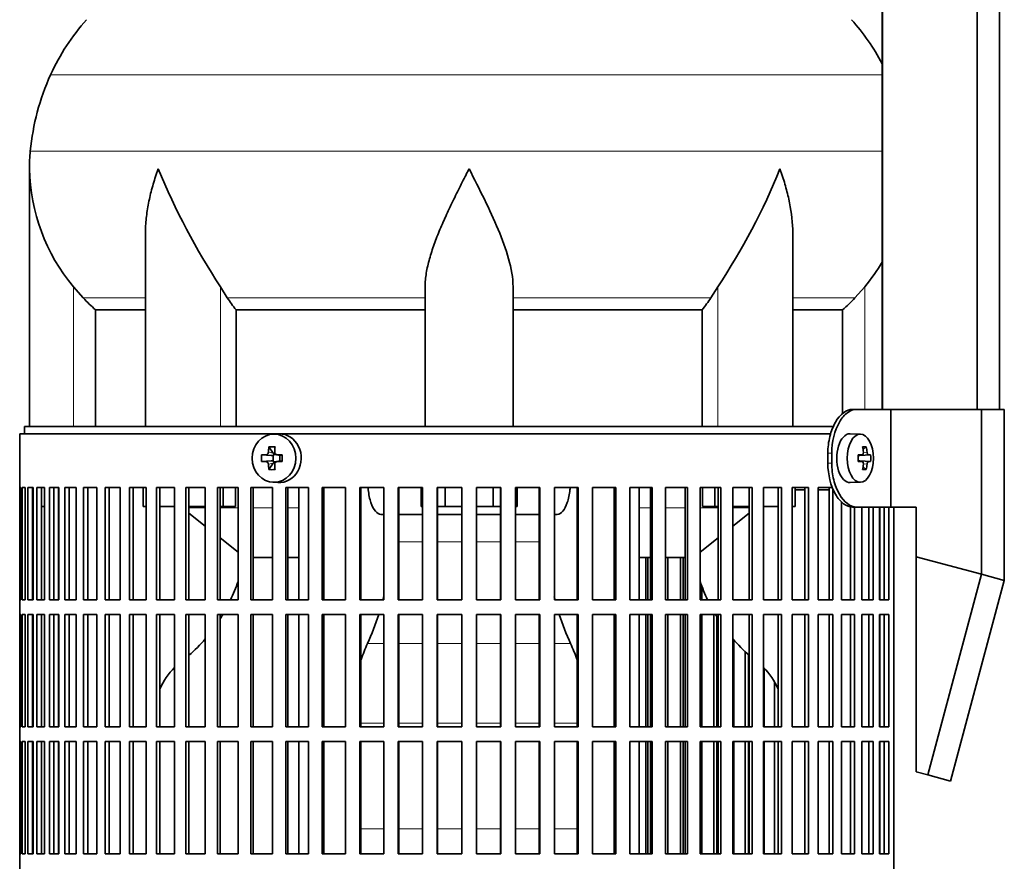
# Model space of a CAD drawing. Header units: millimetres. Extents: x 150 to 758, y -665 to 1216.
# Tile 8 of 14: x 155 to 356, y 303 to 475. Entities that reach past the tile are written whole.
import ezdxf

# ---------------------------------------------------------------- set-up
doc = ezdxf.new("R2010")
doc.units = ezdxf.units.MM
for name, color, linetype in [('LOW_134-2', 7, 'Continuous'), ('M5X8_UNI7687', 7, 'Continuous'), ('VSI134_DIFFUSORE', 7, 'Continuous'), ('VSI134_FILTRO_A', 7, 'Continuous'), ('VSI134_FILTRO_B', 7, 'Continuous'), ('VSI134_SUPPORTO_', 7, 'Continuous'), ('VSI134_TERMINALE', 7, 'Continuous')]:
    doc.layers.add(name, color=color, linetype=linetype)

# ---------------------------------------------------------------- blocks, each defined once
blk = doc.blocks.new('SE')
at = {"layer": 'LOW_134-2', "color": 7, "linetype": 'Continuous', "lineweight": 35}
for p, q in [((331.4, 702.18), (331.4, 395.68)), ((350.78, 395.68), (350.78, 702.18)), ((355.33, 395.68), (355.33, 702.18)), ((331.33, 527.18), (331.33, 395.68))]:
    blk.add_line(p, q, dxfattribs=at)
at = {"layer": 'M5X8_UNI7687', "color": 7, "linetype": 'Continuous', "lineweight": 35}
for p, q in [((207.61, 390.67), (206.56, 390.61)), ((326.9, 390.61), (324.81, 390.68)), ((205.78, 388.02), (206.68, 386.72)), ((328.07, 388.02), (327.41, 387.48)), ((204.29, 386.38), (206.23, 386.22)), ((204.29, 384.99), (206.23, 385.15)), ((206.65, 385.12), (206.65, 386.25)), ((206.82, 386.43), (207.31, 386.43)), ((207.31, 386.41), (208.06, 386.21)), ((208.06, 385.15), (207.31, 384.96)), ((208.01, 386.23), (208.01, 385.14)), ((208.52, 386.38), (208.1, 386.22)), ((208.52, 384.99), (208.1, 385.15)), ((326.42, 386.31), (327.23, 386.39)), ((327.23, 384.97), (326.42, 385.06)), ((328.97, 386.38), (326.74, 386.22)), ((328.97, 384.99), (326.74, 385.15)), ((205.78, 383.35), (206.68, 384.65)), ((207.22, 384.93), (206.82, 384.93)), ((328.07, 383.35), (327.41, 383.89)), ((206.56, 380.76), (207.61, 380.69)), ((324.81, 380.68), (326.9, 380.75))]:
    blk.add_line(p, q, dxfattribs=at)
at = {"layer": 'M5X8_UNI7687', "color": 4, "linetype": 'Continuous', "lineweight": 9}
for p, q in [((206.23, 386.22), (205.22, 386.39)), ((205.22, 384.97), (206.23, 385.15)), ((205.67, 386.89), (206.68, 386.72)), ((207.41, 386.39), (208.1, 386.22)), ((208.1, 385.15), (207.41, 384.97)), ((326.42, 386.31), (327.21, 386.39)), ((327.21, 384.97), (326.42, 385.06)), ((328.52, 386.39), (326.74, 386.22)), ((326.74, 385.15), (328.52, 384.97)), ((327.47, 386.81), (328.25, 386.89)), ((206.68, 384.65), (205.67, 384.48)), ((328.25, 384.48), (327.46, 384.55))]:
    blk.add_line(p, q, dxfattribs=at)
at = {"layer": 'M5X8_UNI7687', "color": 7, "linetype": 'Continuous', "lineweight": 35}
for centre, radius, start, end in [((214.87, 385.68), 10.6, 176.2556, 183.7444), ((207.43, 386.86), 0.465, 175.8523, 268.5202), ((159.16, 385.68), 49.36, 359.1963, 0.8037), ((319.72, 385.68), 9.27, 355.7167, 4.2833), ((207.43, 384.51), 0.465, 91.4799, 184.1476)]:
    blk.add_arc(centre, radius, start, end, dxfattribs=at)
for centre, major_axis, ratio in [((206.83, 385.68), (0, -4.93), 0.906308), ((326.86, 385.68), (0, 4.93), 0.544639)]:
    blk.add_ellipse(centre, major_axis=major_axis, ratio=ratio, dxfattribs=at)
for centre, major_axis, ratio, start_param, end_param in [((207.88, 385.68), (0, 5), 0.906308, 3.081955, 6.283185), ((207.88, 385.68), (0, 5), 0.906308, 0, 0.059638), ((324.76, 385.68), (0, 5), 0.544639, 0, 3.159643), ((210.64, 385.68), (0, 10), 0.5, 1.335108, 1.449667), ((209.57, 382.62), (-8.86, 2.7), 0.529916, -1.123958, -0.974266), ((210.36, 385.68), (0, 10), 0.34202, 1.335108, 1.449667), ((321.41, 382.62), (7.92, 4.79), 0.318449, 0.410036, 0.559729), ((319.66, 385.68), (0, 10), 0.788011, 4.833518, 4.948078), ((319.49, 385.68), (0, 10), 0.882948, 4.833518, 4.948078), ((210.5, 385.53), (-9.99, 0.37), 0.07899, -1.011873, -0.897313), ((206.23, 386.72), (0.85, -0.111), 0.58208, 4.795805, 5.314006), ((206.23, 384.65), (0.85, 0.111), 0.58208, 0.96918, 1.487381), ((206.43, 386.69), (0.019, -0.502), 0.906042, 0.483343, 1.010141), ((206.43, 384.68), (0.019, 0.502), 0.906042, 5.273044, 5.799842), ((206.23, 386.72), (0.561, -0.512), 0.450112, 0.58713, 1.105331), ((210.5, 385.53), (-9.99, 0.37), 0.07899, -1.36869, -1.254131), ((208.1, 386.72), (0.03, 0.507), 0.355475, 3.073309, 3.29989), ((208.1, 384.65), (0.03, -0.507), 0.355475, 2.983295, 3.209876), ((319.57, 385.53), (9.97, 0.73), 0.047468, 0.695348, 0.809907), ((323.08, 385.68), (0, -9.26), 0.361923, 1.49595, 1.645642), ((326.75, 386.72), (-0.975, -0.099), 0.510424, 1.182652, 1.511361), ((326.75, 384.65), (-0.975, 0.099), 0.510424, 4.771824, 5.100533), ((319.57, 385.53), (9.97, 0.73), 0.047468, 0.33853, 0.453089), ((210.5, 385.84), (-9.99, -0.37), 0.07899, 0.897313, 1.011873), ((210.64, 385.68), (0, -10), 0.5, -1.449667, -1.335108), ((209.57, 388.75), (-8.86, -2.7), 0.529916, 0.974266, 1.123958), ((206.23, 384.65), (0.561, 0.512), 0.450112, 5.177855, 5.696055), ((210.36, 385.68), (0, -10), 0.34202, -1.449667, -1.335108), ((210.5, 385.84), (-9.99, -0.37), 0.07899, 1.254131, 1.36869), ((319.57, 385.84), (9.97, -0.73), 0.047468, -0.809907, -0.695348), ((319.66, 385.68), (0, -10), 0.788011, 1.335108, 1.449667), ((321.41, 388.75), (7.92, -4.79), 0.318449, -0.559729, -0.410036), ((319.49, 385.68), (0, -10), 0.882948, 1.335108, 1.449667), ((319.57, 385.84), (9.97, -0.73), 0.047468, -0.453089, -0.33853)]:
    blk.add_ellipse(centre, major_axis=major_axis, ratio=ratio, start_param=start_param, end_param=end_param, dxfattribs=at)
for points in [[(205.22, 386.39), (205.24, 386.39), (205.27, 386.4), (205.31, 386.4), (205.35, 386.42), (205.39, 386.43), (205.42, 386.45), (205.46, 386.48), (205.5, 386.51), (205.53, 386.54), (205.56, 386.58), (205.59, 386.62), (205.61, 386.66), (205.63, 386.7), (205.65, 386.75), (205.66, 386.79), (205.67, 386.84), (205.67, 386.87), (205.67, 386.89)], [(327.21, 386.39), (327.22, 386.39), (327.24, 386.4), (327.27, 386.4), (327.3, 386.42), (327.32, 386.43), (327.35, 386.45), (327.37, 386.48), (327.4, 386.51), (327.42, 386.54), (327.44, 386.58), (327.45, 386.62), (327.46, 386.66), (327.47, 386.7), (327.48, 386.75), (327.48, 386.79), (327.48, 386.84), (327.48, 386.87), (327.48, 386.89)], [(328.25, 386.89), (328.25, 386.87), (328.26, 386.84), (328.27, 386.79), (328.28, 386.75), (328.29, 386.7), (328.3, 386.66), (328.32, 386.62), (328.33, 386.58), (328.35, 386.54), (328.37, 386.51), (328.39, 386.48), (328.41, 386.45), (328.43, 386.43), (328.46, 386.42), (328.48, 386.4), (328.5, 386.4), (328.51, 386.39), (328.52, 386.39)], [(205.67, 384.48), (205.67, 384.49), (205.67, 384.53), (205.66, 384.57), (205.65, 384.62), (205.63, 384.66), (205.61, 384.71), (205.59, 384.75), (205.56, 384.79), (205.53, 384.83), (205.5, 384.86), (205.46, 384.89), (205.42, 384.91), (205.39, 384.93), (205.35, 384.95), (205.31, 384.96), (205.27, 384.97), (205.24, 384.97), (205.22, 384.97)], [(327.48, 384.48), (327.48, 384.49), (327.48, 384.53), (327.48, 384.57), (327.48, 384.62), (327.47, 384.66), (327.46, 384.71), (327.45, 384.75), (327.44, 384.79), (327.42, 384.83), (327.4, 384.86), (327.37, 384.89), (327.35, 384.91), (327.32, 384.93), (327.3, 384.95), (327.27, 384.96), (327.24, 384.97), (327.22, 384.97), (327.21, 384.97)], [(328.52, 384.97), (328.51, 384.97), (328.5, 384.97), (328.48, 384.96), (328.46, 384.95), (328.43, 384.93), (328.41, 384.91), (328.39, 384.89), (328.37, 384.86), (328.35, 384.83), (328.33, 384.79), (328.32, 384.75), (328.3, 384.71), (328.29, 384.66), (328.28, 384.62), (328.27, 384.57), (328.26, 384.53), (328.25, 384.49), (328.25, 384.48)]]:
    blk.add_open_spline(points, degree=3, dxfattribs=at)
at = {"layer": 'VSI134_DIFFUSORE', "color": 4, "linetype": 'Continuous', "lineweight": 9}
for p, q in [((331.33, 464.17), (161.1, 464.17)), ((156.94, 448.54), (331.33, 448.54)), ((165.76, 392.18), (165.76, 420.78)), ((195.85, 392.18), (195.85, 420.78)), ((297.68, 392.18), (297.68, 420.78)), ((327.76, 395.68), (327.76, 420.78)), ((167.77, 418.48), (180.49, 418.48)), ((197.27, 418.48), (237.76, 418.48)), ((255.76, 418.48), (296.25, 418.48)), ((313.04, 418.48), (325.75, 418.48))]:
    blk.add_line(p, q, dxfattribs=at)
at = {"layer": 'VSI134_DIFFUSORE', "color": 7, "linetype": 'Continuous', "lineweight": 35}
for p, q in [((156.76, 444.92), (156.76, 392.18)), ((180.49, 431.54), (180.49, 392.18)), ((313.04, 392.18), (313.04, 431.54)), ((167.77, 418.48), (165.76, 420.78)), ((197.27, 418.48), (195.85, 420.78)), ((237.76, 392.18), (237.76, 420.78)), ((255.76, 392.18), (255.76, 420.78)), ((297.68, 420.78), (296.25, 418.48)), ((327.76, 420.78), (325.75, 418.48)), ((170.29, 416.04), (180.49, 416.04)), ((170.29, 392.18), (170.29, 416.04)), ((199.05, 416.04), (237.76, 416.04)), ((199.05, 392.18), (199.05, 416.04)), ((255.76, 416.04), (294.47, 416.04)), ((294.47, 416.04), (294.47, 392.18)), ((313.04, 416.04), (323.24, 416.04)), ((323.24, 416.04), (323.24, 394.82))]:
    blk.add_line(p, q, dxfattribs=at)
for centre, radius, start, end in [((201.16, 445.98), 44, 138, 155.5912), ((292.36, 445.98), 44, 27.6842, 42), ((205.72, 443.92), 49, 155.5912, 174.5826), ((195.26, 444.91), 38.5, 174.5826, 180.0352), ((195.46, 445.59), 38.7, 181.0159, 219.8906), ((321.46, 502.45), 149.83, 202.585, 213.0327), ((186.55, 494.81), 133.53, 326.3278, 338.0546), ((298.07, 445.59), 38.7, 320.1094, 329.446), ((230.41, 440.72), 39.91, 213.8601, 218.2043), ((263.14, 440.7), 39.88, 321.7938, 326.1418)]:
    blk.add_arc(centre, radius, start, end, dxfattribs=at)
for points, knots in [([(183.12, 444.91), (183.03, 444.65), (182.94, 444.39), (182.76, 443.86), (182.67, 443.6), (182.41, 442.82), (182.25, 442.3), (181.8, 440.74), (181.53, 439.71), (181.08, 437.63), (180.9, 436.59), (180.63, 434.54), (180.54, 433.52), (180.49, 432.18), (180.49, 431.86), (180.49, 431.53)], [0, 0, 0, 0, 0.03125, 0.03125, 0.0625, 0.0625, 0.125, 0.125, 0.25, 0.25, 0.375, 0.375, 0.5, 0.5, 0.5400162, 0.5400162, 0.5400162, 0.5400162]), ([(246.76, 444.91), (246.63, 444.65), (246.5, 444.39), (246.23, 443.86), (246.1, 443.6), (245.7, 442.82), (245.44, 442.3), (244.65, 440.74), (244.13, 439.71), (243.12, 437.63), (242.62, 436.59), (241.68, 434.54), (241.23, 433.52), (240.38, 431.49), (239.98, 430.48), (239.44, 428.98), (239.27, 428.48), (238.95, 427.48), (238.8, 426.98), (238.39, 425.5), (238.17, 424.53), (237.85, 422.63), (237.76, 421.69), (237.76, 420.78)], [0, 0, 0, 0, 0.03125, 0.03125, 0.0625, 0.0625, 0.125, 0.125, 0.25, 0.25, 0.375, 0.375, 0.5, 0.5, 0.625, 0.625, 0.6875, 0.6875, 0.75, 0.75, 0.875, 0.875, 1, 1, 1, 1]), ([(255.76, 420.78), (255.76, 422.61), (255.41, 424.51), (254.32, 428.46), (253.57, 430.47), (251.03, 436.55), (248.88, 440.76), (246.76, 444.91)], [0, 0, 0, 0, 0.25, 0.25, 0.5, 0.5, 1, 1, 1, 1]), ([(313.04, 431.53), (313.04, 431.87), (313.03, 432.21), (312.95, 434.6), (312.66, 436.64), (311.99, 439.72), (311.73, 440.75), (311.27, 442.3), (311.11, 442.82), (310.86, 443.6), (310.73, 443.99), (310.59, 444.39), (310.5, 444.65), (310.45, 444.78), (310.4, 444.91)], [0.4588627, 0.4588627, 0.4588627, 0.4588627, 0.5, 0.5, 0.75, 0.75, 0.875, 0.875, 0.9375, 0.9375, 0.96875, 0.984375, 0.984375, 1, 1, 1, 1])]:
    blk.add_open_spline(points, degree=3, knots=knots, dxfattribs=at)
for points in [[(170.29, 416.04), (169.42, 416.82), (168.58, 417.64), (167.77, 418.48)], [(325.75, 418.48), (324.95, 417.64), (324.11, 416.82), (323.24, 416.04)]]:
    blk.add_open_spline(points, degree=3, dxfattribs=at)
at = {"layer": 'VSI134_FILTRO_A', "color": 7, "linetype": 'Continuous', "lineweight": 35}
for p, q in [((320.8, 390.68), (154.76, 390.68)), ((154.76, 390.68), (154.76, 189.68)), ((154.78, 379.68), (154.78, 356.68)), ((154.99, 379.68), (154.78, 379.68)), ((154.99, 379.68), (154.99, 356.68)), ((155.26, 379.68), (155.26, 356.68)), ((155.91, 379.68), (155.26, 379.68)), ((155.91, 379.68), (155.91, 356.68)), ((156.44, 379.68), (156.44, 356.68)), ((157.52, 379.68), (156.44, 379.68)), ((157.41, 379.68), (157.41, 356.68)), ((157.52, 379.68), (157.52, 356.68)), ((158.3, 379.68), (158.3, 356.68)), ((159.81, 379.68), (158.3, 379.68)), ((159.26, 379.68), (159.26, 356.68)), ((159.81, 379.68), (159.81, 356.68)), ((160.84, 379.68), (160.84, 356.68)), ((162.75, 379.68), (160.84, 379.68)), ((161.77, 379.68), (161.77, 356.68)), ((162.75, 379.68), (162.75, 356.68)), ((164.03, 379.68), (164.03, 356.68)), ((166.34, 379.68), (164.03, 379.68)), ((164.92, 379.68), (164.92, 356.68)), ((166.34, 379.68), (166.34, 356.68)), ((167.86, 379.68), (167.86, 356.68)), ((170.54, 379.68), (167.86, 379.68)), ((168.7, 379.68), (168.7, 356.68)), ((170.54, 379.68), (170.54, 356.68)), ((172.28, 379.68), (172.28, 356.68)), ((175.32, 379.68), (172.28, 379.68)), ((173.07, 379.68), (173.07, 356.68)), ((175.32, 379.68), (175.32, 356.68)), ((177.27, 379.68), (177.27, 356.68)), ((180.65, 379.68), (177.27, 379.68)), ((178.01, 379.68), (178.01, 356.68)), ((180.65, 379.68), (180.65, 356.68)), ((186.48, 379.68), (182.79, 379.68)), ((182.79, 379.68), (182.79, 356.68)), ((183.46, 379.68), (183.46, 356.68)), ((186.48, 379.68), (186.48, 356.68)), ((192.76, 379.68), (188.79, 379.68)), ((188.79, 379.68), (188.79, 356.68)), ((189.4, 379.68), (189.4, 356.68)), ((192.76, 379.68), (192.76, 356.68)), ((199.46, 379.68), (195.24, 379.68)), ((195.24, 379.68), (195.24, 356.68)), ((195.78, 379.68), (195.78, 356.68)), ((199.46, 379.68), (199.46, 356.68)), ((206.52, 379.68), (202.08, 379.68)), ((202.08, 379.68), (202.08, 356.68)), ((202.54, 379.68), (202.54, 356.68)), ((206.52, 379.68), (206.52, 356.68)), ((213.88, 379.68), (209.26, 379.68)), ((209.26, 379.68), (209.26, 356.68)), ((209.64, 379.68), (209.64, 356.68)), ((213.88, 379.68), (213.88, 356.68)), ((221.49, 379.68), (216.72, 379.68)), ((216.72, 379.68), (216.72, 356.68)), ((217.03, 379.68), (217.03, 356.68)), ((221.49, 379.68), (221.49, 356.68)), ((229.3, 379.68), (224.42, 379.68)), ((224.42, 379.68), (224.42, 356.68)), ((224.63, 379.68), (224.63, 356.68)), ((229.3, 379.68), (229.3, 356.68)), ((237.24, 379.68), (232.28, 379.68)), ((232.28, 379.68), (232.28, 356.68)), ((232.41, 379.68), (232.41, 356.68)), ((237.24, 379.68), (237.24, 356.68)), ((245.25, 379.68), (240.25, 379.68)), ((240.25, 379.68), (240.25, 356.68)), ((240.3, 379.68), (240.3, 356.68)), ((245.25, 379.68), (245.25, 356.68)), ((253.27, 379.68), (248.28, 379.68)), ((248.28, 379.68), (248.28, 356.68)), ((253.23, 379.68), (253.23, 356.68)), ((253.27, 379.68), (253.27, 356.68)), ((261.25, 379.68), (256.29, 379.68)), ((256.29, 379.68), (256.29, 356.68)), ((261.12, 379.68), (261.12, 356.68)), ((261.25, 379.68), (261.25, 356.68)), ((269.11, 379.68), (264.23, 379.68)), ((264.23, 379.68), (264.23, 356.68)), ((268.89, 379.68), (268.89, 356.68)), ((269.11, 379.68), (269.11, 356.68)), ((276.8, 379.68), (272.03, 379.68)), ((272.03, 379.68), (272.03, 356.68)), ((276.5, 379.68), (276.5, 356.68)), ((276.8, 379.68), (276.8, 356.68)), ((284.27, 379.68), (279.65, 379.68)), ((279.65, 379.68), (279.65, 356.68)), ((283.88, 379.68), (283.88, 356.68)), ((284.27, 379.68), (284.27, 356.68)), ((291.45, 379.68), (287.01, 379.68)), ((287.01, 379.68), (287.01, 356.68)), ((290.98, 379.68), (290.98, 356.68)), ((291.45, 379.68), (291.45, 356.68)), ((298.29, 379.68), (294.07, 379.68)), ((294.07, 379.68), (294.07, 356.68)), ((297.75, 379.68), (297.75, 356.68)), ((298.29, 379.68), (298.29, 356.68)), ((304.73, 379.68), (300.77, 379.68)), ((300.77, 379.68), (300.77, 356.68)), ((304.12, 379.68), (304.12, 356.68)), ((304.73, 379.68), (304.73, 356.68)), ((310.74, 379.68), (307.05, 379.68)), ((307.05, 379.68), (307.05, 356.68)), ((310.06, 379.68), (310.06, 356.68)), ((310.74, 379.68), (310.74, 356.68)), ((316.26, 379.68), (312.88, 379.68)), ((312.88, 379.68), (312.88, 356.68)), ((315.52, 379.68), (315.52, 356.68)), ((316.26, 379.68), (316.26, 356.68)), ((321.25, 379.68), (318.2, 379.68)), ((318.2, 379.68), (318.2, 356.68)), ((320.45, 379.68), (320.45, 356.68)), ((321.25, 379.42), (321.25, 356.68)), ((322.98, 376.75), (322.98, 356.68)), ((324.83, 375.75), (324.83, 356.68)), ((325.67, 375.68), (325.67, 356.68)), ((327.18, 375.68), (327.18, 356.68)), ((328.61, 375.68), (328.61, 356.68)), ((329.49, 375.68), (329.49, 356.68)), ((330.77, 375.68), (330.77, 356.68)), ((331.76, 375.68), (331.76, 356.68)), ((332.69, 375.68), (332.69, 356.68)), ((333.75, 375.68), (333.75, 198.46)), ((154.99, 356.68), (154.78, 356.68)), ((155.91, 356.68), (155.26, 356.68)), ((157.52, 356.68), (156.44, 356.68)), ((159.81, 356.68), (158.3, 356.68)), ((162.75, 356.68), (160.84, 356.68)), ((166.34, 356.68), (164.03, 356.68)), ((170.54, 356.68), (167.86, 356.68)), ((175.32, 356.68), (172.28, 356.68)), ((180.65, 356.68), (177.27, 356.68)), ((186.48, 356.68), (182.79, 356.68)), ((192.76, 356.68), (188.79, 356.68)), ((199.46, 356.68), (195.24, 356.68)), ((206.52, 356.68), (202.08, 356.68)), ((213.88, 356.68), (209.26, 356.68)), ((221.49, 356.68), (216.72, 356.68)), ((229.3, 356.68), (224.42, 356.68)), ((237.24, 356.68), (232.28, 356.68)), ((245.25, 356.68), (240.25, 356.68)), ((253.27, 356.68), (248.28, 356.68)), ((261.25, 356.68), (256.29, 356.68)), ((269.11, 356.68), (264.23, 356.68)), ((276.8, 356.68), (272.03, 356.68)), ((284.27, 356.68), (279.65, 356.68)), ((291.45, 356.68), (287.01, 356.68)), ((298.29, 356.68), (294.07, 356.68)), ((304.73, 356.68), (300.77, 356.68)), ((310.74, 356.68), (307.05, 356.68)), ((316.26, 356.68), (312.88, 356.68)), ((321.25, 356.68), (318.2, 356.68)), ((325.67, 356.68), (322.98, 356.68)), ((329.49, 356.68), (327.18, 356.68)), ((332.69, 356.68), (330.77, 356.68)), ((154.78, 353.68), (154.78, 330.68)), ((154.99, 353.68), (154.78, 353.68)), ((154.99, 353.68), (154.99, 330.68)), ((155.26, 353.68), (155.26, 330.68)), ((155.91, 353.68), (155.26, 353.68)), ((155.91, 353.68), (155.91, 330.68)), ((156.44, 353.68), (156.44, 330.68)), ((157.52, 353.68), (156.44, 353.68)), ((157.41, 353.68), (157.41, 330.68)), ((157.52, 353.68), (157.52, 330.68)), ((158.3, 353.68), (158.3, 330.68)), ((159.81, 353.68), (158.3, 353.68)), ((159.26, 353.68), (159.26, 330.68)), ((159.81, 353.68), (159.81, 330.68)), ((160.84, 353.68), (160.84, 330.68)), ((162.75, 353.68), (160.84, 353.68)), ((161.77, 353.68), (161.77, 330.68)), ((162.75, 353.68), (162.75, 330.68)), ((164.03, 353.68), (164.03, 330.68)), ((166.34, 353.68), (164.03, 353.68)), ((164.92, 353.68), (164.92, 330.68)), ((166.34, 353.68), (166.34, 330.68)), ((167.86, 353.68), (167.86, 330.68)), ((170.54, 353.68), (167.86, 353.68)), ((168.7, 353.68), (168.7, 330.68)), ((170.54, 353.68), (170.54, 330.68)), ((172.28, 353.68), (172.28, 330.68)), ((175.32, 353.68), (172.28, 353.68)), ((173.07, 353.68), (173.07, 330.68)), ((175.32, 353.68), (175.32, 330.68)), ((177.27, 353.68), (177.27, 330.68)), ((180.65, 353.68), (177.27, 353.68)), ((178.01, 353.68), (178.01, 330.68)), ((180.65, 353.68), (180.65, 330.68)), ((186.48, 353.68), (182.79, 353.68)), ((182.79, 353.68), (182.79, 330.68)), ((183.46, 353.68), (183.46, 330.68)), ((186.48, 353.68), (186.48, 330.68)), ((192.76, 353.68), (188.79, 353.68)), ((188.79, 353.68), (188.79, 330.68)), ((189.4, 353.68), (189.4, 330.68)), ((192.76, 353.68), (192.76, 330.68)), ((199.46, 353.68), (195.24, 353.68)), ((195.24, 353.68), (195.24, 330.68)), ((195.78, 353.68), (195.78, 330.68)), ((199.46, 353.68), (199.46, 330.68)), ((206.52, 353.68), (202.08, 353.68)), ((202.08, 353.68), (202.08, 330.68)), ((202.54, 353.68), (202.54, 330.68)), ((206.52, 353.68), (206.52, 330.68)), ((213.88, 353.68), (209.26, 353.68)), ((209.26, 353.68), (209.26, 330.68)), ((209.64, 353.68), (209.64, 330.68)), ((213.88, 353.68), (213.88, 330.68)), ((221.49, 353.68), (216.72, 353.68)), ((216.72, 353.68), (216.72, 330.68)), ((217.03, 353.68), (217.03, 330.68)), ((221.49, 353.68), (221.49, 330.68)), ((229.3, 353.68), (224.42, 353.68)), ((224.42, 353.68), (224.42, 330.68)), ((224.63, 353.68), (224.63, 330.68)), ((229.3, 353.68), (229.3, 330.68)), ((237.24, 353.68), (232.28, 353.68)), ((232.28, 353.68), (232.28, 330.68)), ((232.41, 353.68), (232.41, 330.68)), ((237.24, 353.68), (237.24, 330.68)), ((245.25, 353.68), (240.25, 353.68)), ((240.25, 353.68), (240.25, 330.68)), ((240.3, 353.68), (240.3, 330.68)), ((245.25, 353.68), (245.25, 330.68)), ((253.27, 353.68), (248.28, 353.68)), ((248.28, 353.68), (248.28, 330.68)), ((253.23, 353.68), (253.23, 330.68)), ((253.27, 353.68), (253.27, 330.68)), ((261.25, 353.68), (256.29, 353.68)), ((256.29, 353.68), (256.29, 330.68)), ((261.12, 353.68), (261.12, 330.68)), ((261.25, 353.68), (261.25, 330.68)), ((269.11, 353.68), (264.23, 353.68)), ((264.23, 353.68), (264.23, 330.68)), ((268.89, 353.68), (268.89, 330.68)), ((269.11, 353.68), (269.11, 330.68)), ((276.8, 353.68), (272.03, 353.68)), ((272.03, 353.68), (272.03, 330.68)), ((276.5, 353.68), (276.5, 330.68)), ((276.8, 353.68), (276.8, 330.68)), ((284.27, 353.68), (279.65, 353.68)), ((279.65, 353.68), (279.65, 330.68)), ((283.88, 353.68), (283.88, 330.68)), ((284.27, 353.68), (284.27, 330.68)), ((291.45, 353.68), (287.01, 353.68)), ((287.01, 353.68), (287.01, 330.68)), ((290.98, 353.68), (290.98, 330.68)), ((291.45, 353.68), (291.45, 330.68)), ((298.29, 353.68), (294.07, 353.68)), ((294.07, 353.68), (294.07, 330.68)), ((297.75, 353.68), (297.75, 330.68)), ((298.29, 353.68), (298.29, 330.68)), ((304.73, 353.68), (300.77, 353.68)), ((300.77, 353.68), (300.77, 330.68)), ((304.12, 353.68), (304.12, 330.68)), ((304.73, 353.68), (304.73, 330.68)), ((310.74, 353.68), (307.05, 353.68)), ((307.05, 353.68), (307.05, 330.68)), ((310.06, 353.68), (310.06, 330.68)), ((310.74, 353.68), (310.74, 330.68)), ((316.26, 353.68), (312.88, 353.68)), ((312.88, 353.68), (312.88, 330.68)), ((315.52, 353.68), (315.52, 330.68)), ((316.26, 353.68), (316.26, 330.68)), ((321.25, 353.68), (318.2, 353.68)), ((318.2, 353.68), (318.2, 330.68)), ((320.45, 353.68), (320.45, 330.68)), ((321.25, 353.68), (321.25, 330.68)), ((325.67, 353.68), (322.98, 353.68)), ((322.98, 353.68), (322.98, 330.68)), ((324.83, 353.68), (324.83, 330.68)), ((325.67, 353.68), (325.67, 330.68)), ((329.49, 353.68), (327.18, 353.68)), ((327.18, 353.68), (327.18, 330.68)), ((328.61, 353.68), (328.61, 330.68)), ((329.49, 353.68), (329.49, 330.68)), ((332.69, 353.68), (330.77, 353.68)), ((330.77, 353.68), (330.77, 330.68)), ((331.76, 353.68), (331.76, 330.68)), ((332.69, 353.68), (332.69, 330.68)), ((154.99, 330.68), (154.78, 330.68)), ((155.91, 330.68), (155.26, 330.68)), ((157.52, 330.68), (156.44, 330.68)), ((159.81, 330.68), (158.3, 330.68)), ((162.75, 330.68), (160.84, 330.68)), ((166.34, 330.68), (164.03, 330.68)), ((170.54, 330.68), (167.86, 330.68)), ((175.32, 330.68), (172.28, 330.68)), ((180.65, 330.68), (177.27, 330.68)), ((186.48, 330.68), (182.79, 330.68)), ((192.76, 330.68), (188.79, 330.68)), ((199.46, 330.68), (195.24, 330.68)), ((206.52, 330.68), (202.08, 330.68)), ((213.88, 330.68), (209.26, 330.68)), ((221.49, 330.68), (216.72, 330.68)), ((229.3, 330.68), (224.42, 330.68)), ((237.24, 330.68), (232.28, 330.68)), ((245.25, 330.68), (240.25, 330.68)), ((253.27, 330.68), (248.28, 330.68)), ((261.25, 330.68), (256.29, 330.68)), ((269.11, 330.68), (264.23, 330.68)), ((276.8, 330.68), (272.03, 330.68)), ((284.27, 330.68), (279.65, 330.68)), ((291.45, 330.68), (287.01, 330.68)), ((298.29, 330.68), (294.07, 330.68)), ((304.73, 330.68), (300.77, 330.68)), ((310.74, 330.68), (307.05, 330.68)), ((316.26, 330.68), (312.88, 330.68)), ((321.25, 330.68), (318.2, 330.68)), ((325.67, 330.68), (322.98, 330.68)), ((329.49, 330.68), (327.18, 330.68)), ((332.69, 330.68), (330.77, 330.68)), ((154.78, 327.68), (154.78, 304.68)), ((154.99, 327.68), (154.78, 327.68)), ((154.99, 327.68), (154.99, 304.68)), ((155.26, 327.68), (155.26, 304.68)), ((155.91, 327.68), (155.26, 327.68)), ((155.91, 327.68), (155.91, 304.68)), ((156.44, 327.68), (156.44, 304.68)), ((157.52, 327.68), (156.44, 327.68)), ((157.41, 327.68), (157.41, 304.68)), ((157.52, 327.68), (157.52, 304.68)), ((158.3, 327.68), (158.3, 304.68)), ((159.81, 327.68), (158.3, 327.68)), ((159.26, 327.68), (159.26, 304.68)), ((159.81, 327.68), (159.81, 304.68)), ((160.84, 327.68), (160.84, 304.68)), ((162.75, 327.68), (160.84, 327.68)), ((161.77, 327.68), (161.77, 304.68)), ((162.75, 327.68), (162.75, 304.68)), ((164.03, 327.68), (164.03, 304.68)), ((166.34, 327.68), (164.03, 327.68)), ((164.92, 327.68), (164.92, 304.68)), ((166.34, 327.68), (166.34, 304.68)), ((167.86, 327.68), (167.86, 304.68)), ((170.54, 327.68), (167.86, 327.68)), ((168.7, 327.68), (168.7, 304.68)), ((170.54, 327.68), (170.54, 304.68)), ((172.28, 327.68), (172.28, 304.68)), ((175.32, 327.68), (172.28, 327.68)), ((173.07, 327.68), (173.07, 304.68)), ((175.32, 327.68), (175.32, 304.68)), ((177.27, 327.68), (177.27, 304.68)), ((180.65, 327.68), (177.27, 327.68)), ((178.01, 327.68), (178.01, 304.68)), ((180.65, 327.68), (180.65, 304.68)), ((186.48, 327.68), (182.79, 327.68)), ((182.79, 327.68), (182.79, 304.68)), ((183.46, 327.68), (183.46, 304.68)), ((186.48, 327.68), (186.48, 304.68)), ((192.76, 327.68), (188.79, 327.68)), ((188.79, 327.68), (188.79, 304.68)), ((189.4, 327.68), (189.4, 304.68)), ((192.76, 327.68), (192.76, 304.68)), ((199.46, 327.68), (195.24, 327.68)), ((195.24, 327.68), (195.24, 304.68)), ((195.78, 327.68), (195.78, 304.68)), ((199.46, 327.68), (199.46, 304.68)), ((206.52, 327.68), (202.08, 327.68)), ((202.08, 327.68), (202.08, 304.68)), ((202.54, 327.68), (202.54, 304.68)), ((206.52, 327.68), (206.52, 304.68)), ((213.88, 327.68), (209.26, 327.68)), ((209.26, 327.68), (209.26, 304.68)), ((209.64, 327.68), (209.64, 304.68)), ((213.88, 327.68), (213.88, 304.68)), ((221.49, 327.68), (216.72, 327.68)), ((216.72, 327.68), (216.72, 304.68)), ((217.03, 327.68), (217.03, 304.68)), ((221.49, 327.68), (221.49, 304.68)), ((229.3, 327.68), (224.42, 327.68)), ((224.42, 327.68), (224.42, 304.68)), ((224.63, 327.68), (224.63, 304.68)), ((229.3, 327.68), (229.3, 304.68)), ((237.24, 327.68), (232.28, 327.68)), ((232.28, 327.68), (232.28, 304.68)), ((232.41, 327.68), (232.41, 304.68)), ((237.24, 327.68), (237.24, 304.68)), ((245.25, 327.68), (240.25, 327.68)), ((240.25, 327.68), (240.25, 304.68)), ((240.3, 327.68), (240.3, 304.68)), ((245.25, 327.68), (245.25, 304.68)), ((253.27, 327.68), (248.28, 327.68)), ((248.28, 327.68), (248.28, 304.68)), ((253.23, 327.68), (253.23, 304.68)), ((253.27, 327.68), (253.27, 304.68)), ((261.25, 327.68), (256.29, 327.68)), ((256.29, 327.68), (256.29, 304.68)), ((261.12, 327.68), (261.12, 304.68)), ((261.25, 327.68), (261.25, 304.68)), ((269.11, 327.68), (264.23, 327.68)), ((264.23, 327.68), (264.23, 304.68)), ((268.89, 327.68), (268.89, 304.68)), ((269.11, 327.68), (269.11, 304.68)), ((276.8, 327.68), (272.03, 327.68)), ((272.03, 327.68), (272.03, 304.68)), ((276.5, 327.68), (276.5, 304.68)), ((276.8, 327.68), (276.8, 304.68)), ((284.27, 327.68), (279.65, 327.68)), ((279.65, 327.68), (279.65, 304.68)), ((283.88, 327.68), (283.88, 304.68)), ((284.27, 327.68), (284.27, 304.68)), ((291.45, 327.68), (287.01, 327.68)), ((287.01, 327.68), (287.01, 304.68)), ((290.98, 327.68), (290.98, 304.68)), ((291.45, 327.68), (291.45, 304.68)), ((298.29, 327.68), (294.07, 327.68)), ((294.07, 327.68), (294.07, 304.68)), ((297.75, 327.68), (297.75, 304.68)), ((298.29, 327.68), (298.29, 304.68)), ((304.73, 327.68), (300.77, 327.68)), ((300.77, 327.68), (300.77, 304.68)), ((304.12, 327.68), (304.12, 304.68)), ((304.73, 327.68), (304.73, 304.68)), ((310.74, 327.68), (307.05, 327.68)), ((307.05, 327.68), (307.05, 304.68)), ((310.06, 327.68), (310.06, 304.68)), ((310.74, 327.68), (310.74, 304.68)), ((316.26, 327.68), (312.88, 327.68)), ((312.88, 327.68), (312.88, 304.68)), ((315.52, 327.68), (315.52, 304.68)), ((316.26, 327.68), (316.26, 304.68)), ((321.25, 327.68), (318.2, 327.68)), ((318.2, 327.68), (318.2, 304.68)), ((320.45, 327.68), (320.45, 304.68)), ((321.25, 327.68), (321.25, 304.68)), ((325.67, 327.68), (322.98, 327.68)), ((322.98, 327.68), (322.98, 304.68)), ((324.83, 327.68), (324.83, 304.68)), ((325.67, 327.68), (325.67, 304.68)), ((329.49, 327.68), (327.18, 327.68)), ((327.18, 327.68), (327.18, 304.68)), ((328.61, 327.68), (328.61, 304.68)), ((329.49, 327.68), (329.49, 304.68)), ((332.69, 327.68), (330.77, 327.68)), ((330.77, 327.68), (330.77, 304.68)), ((331.76, 327.68), (331.76, 304.68)), ((332.69, 327.68), (332.69, 304.68)), ((154.99, 304.68), (154.78, 304.68)), ((155.91, 304.68), (155.26, 304.68)), ((157.52, 304.68), (156.44, 304.68)), ((159.81, 304.68), (158.3, 304.68)), ((162.75, 304.68), (160.84, 304.68)), ((166.34, 304.68), (164.03, 304.68)), ((170.54, 304.68), (167.86, 304.68)), ((175.32, 304.68), (172.28, 304.68)), ((180.65, 304.68), (177.27, 304.68)), ((186.48, 304.68), (182.79, 304.68)), ((192.76, 304.68), (188.79, 304.68)), ((199.46, 304.68), (195.24, 304.68)), ((206.52, 304.68), (202.08, 304.68)), ((213.88, 304.68), (209.26, 304.68)), ((221.49, 304.68), (216.72, 304.68)), ((229.3, 304.68), (224.42, 304.68)), ((237.24, 304.68), (232.28, 304.68)), ((245.25, 304.68), (240.25, 304.68)), ((253.27, 304.68), (248.28, 304.68)), ((261.25, 304.68), (256.29, 304.68)), ((269.11, 304.68), (264.23, 304.68)), ((276.8, 304.68), (272.03, 304.68)), ((284.27, 304.68), (279.65, 304.68)), ((291.45, 304.68), (287.01, 304.68)), ((298.29, 304.68), (294.07, 304.68)), ((304.73, 304.68), (300.77, 304.68)), ((310.74, 304.68), (307.05, 304.68)), ((316.26, 304.68), (312.88, 304.68)), ((321.25, 304.68), (318.2, 304.68)), ((325.67, 304.68), (322.98, 304.68)), ((329.49, 304.68), (327.18, 304.68)), ((332.69, 304.68), (330.77, 304.68))]:
    blk.add_line(p, q, dxfattribs=at)
at = {"layer": 'VSI134_FILTRO_B', "color": 7, "linetype": 'Continuous', "lineweight": 35}
for p, q in [((282.94, 365.39), (282.94, 356.68)), ((283.36, 365.39), (283.36, 356.68)), ((287.47, 365.39), (287.47, 356.68)), ((290.08, 365.39), (290.08, 356.68)), ((290.58, 365.39), (290.58, 356.68)), ((294.41, 359.47), (294.41, 356.68)), ((282.94, 353.68), (282.94, 330.68)), ((283.36, 353.68), (283.36, 330.68)), ((287.47, 353.68), (287.47, 330.68)), ((290.08, 353.68), (290.08, 330.68)), ((290.58, 353.68), (290.58, 330.68)), ((294.41, 353.68), (294.41, 330.68)), ((296.89, 353.68), (296.89, 330.68)), ((297.47, 353.22), (297.47, 330.68)), ((300.99, 348.46), (300.99, 330.68)), ((303.32, 346.07), (303.32, 330.68)), ((303.96, 345.49), (303.96, 330.68)), ((307.15, 342.75), (307.15, 330.68)), ((309.32, 339.88), (309.32, 330.68)), ((310.03, 338.5), (310.03, 330.68)), ((282.94, 327.68), (282.94, 304.68)), ((283.36, 327.68), (283.36, 304.68)), ((287.47, 327.68), (287.47, 304.68)), ((290.08, 327.68), (290.08, 304.68)), ((290.58, 327.68), (290.58, 304.68)), ((294.41, 327.68), (294.41, 304.68)), ((296.89, 327.68), (296.89, 304.68)), ((297.47, 327.68), (297.47, 304.68)), ((300.99, 327.68), (300.99, 304.68)), ((303.32, 327.68), (303.32, 304.68)), ((303.96, 327.68), (303.96, 304.68)), ((307.15, 327.68), (307.15, 304.68)), ((309.32, 327.68), (309.32, 304.68)), ((310.03, 327.68), (310.03, 304.68))]:
    blk.add_line(p, q, dxfattribs=at)
at = {"layer": 'VSI134_SUPPORTO_', "color": 7, "linetype": 'Continuous', "lineweight": 35}
for p, q in [((321.41, 392.18), (155.76, 392.18)), ((155.76, 392.18), (155.76, 390.68)), ((162.69, 356.68), (162.69, 379.68)), ((180.01, 375.78), (180.01, 379.68)), ((196.43, 375.78), (196.43, 379.68)), ((198.97, 375.78), (198.97, 379.68)), ((211.94, 379.68), (211.94, 356.68)), ((236.95, 375.78), (236.95, 379.68)), ((241.86, 375.78), (241.86, 379.68)), ((251.67, 375.78), (251.67, 379.68)), ((256.58, 375.78), (256.58, 379.68)), ((281.59, 379.68), (281.59, 356.68)), ((294.56, 375.78), (294.56, 379.68)), ((297.1, 375.78), (297.1, 379.68)), ((313.52, 375.78), (313.52, 379.68)), ((315.52, 379.18), (313.52, 379.18)), ((320.45, 379.18), (318.2, 379.18)), ((157.52, 375.78), (157.41, 375.78)), ((159.81, 375.78), (159.26, 375.78)), ((180.65, 375.78), (180.01, 375.78)), ((186.48, 375.78), (183.46, 375.78)), ((192.76, 375.78), (189.4, 375.78)), ((196.43, 375.78), (195.78, 375.78)), ((198.97, 375.78), (196.43, 375.78)), ((237.24, 375.78), (236.95, 375.78)), ((241.86, 375.78), (240.3, 375.78)), ((245.25, 375.78), (241.86, 375.78)), ((251.67, 375.78), (248.28, 375.78)), ((253.23, 375.78), (251.67, 375.78)), ((256.58, 375.78), (256.29, 375.78)), ((297.1, 375.78), (294.56, 375.78)), ((297.75, 375.78), (297.1, 375.78)), ((304.12, 375.78), (300.77, 375.78)), ((310.06, 375.78), (307.05, 375.78)), ((313.52, 375.78), (312.88, 375.78)), ((330.84, 356.68), (330.84, 375.68)), ((189.4, 374.4), (192.76, 371.75)), ((229.3, 374.18), (228.69, 374.18)), ((237.24, 374.18), (232.41, 374.18)), ((245.25, 374.18), (240.3, 374.18)), ((253.23, 374.18), (248.28, 374.18)), ((261.12, 374.18), (256.29, 374.18)), ((264.83, 374.18), (264.23, 374.18)), ((300.77, 371.75), (304.12, 374.4)), ((195.78, 369.36), (199.46, 366.45)), ((294.07, 366.45), (297.75, 369.36)), ((202.54, 365.39), (206.52, 365.39)), ((209.64, 365.39), (211.94, 365.39)), ((281.59, 365.39), (283.88, 365.39)), ((287.01, 365.39), (290.98, 365.39)), ((162.69, 330.68), (162.69, 353.68)), ((211.94, 353.68), (211.94, 330.68)), ((281.59, 353.68), (281.59, 330.68)), ((330.84, 330.68), (330.84, 353.68)), ((162.69, 304.68), (162.69, 327.68)), ((211.94, 327.68), (211.94, 304.68)), ((281.59, 327.68), (281.59, 304.68)), ((330.84, 304.68), (330.84, 327.68))]:
    blk.add_line(p, q, dxfattribs=at)
at = {"layer": 'VSI134_SUPPORTO_', "color": 4, "linetype": 'Continuous', "lineweight": 9}
for p, q in [((192.76, 375.53), (189.4, 375.53)), ((199.46, 375.53), (195.78, 375.53)), ((206.52, 375.53), (202.54, 375.53)), ((211.94, 375.53), (209.64, 375.53)), ((283.88, 375.53), (281.59, 375.53)), ((290.98, 375.53), (287.01, 375.53)), ((297.75, 375.53), (294.07, 375.53)), ((304.12, 375.53), (300.77, 375.53)), ((232.41, 368.58), (237.24, 368.58)), ((240.3, 368.58), (245.25, 368.58)), ((248.28, 368.58), (253.23, 368.58)), ((256.29, 368.58), (261.12, 368.58)), ((225.97, 347.74), (229.3, 347.74)), ((232.41, 347.74), (237.24, 347.74)), ((240.3, 347.74), (245.25, 347.74)), ((248.28, 347.74), (253.23, 347.74)), ((256.29, 347.74), (261.12, 347.74)), ((264.23, 347.74), (267.56, 347.74)), ((224.63, 331.45), (229.3, 331.45)), ((232.41, 331.45), (237.24, 331.45)), ((240.3, 331.45), (245.25, 331.45)), ((248.28, 331.45), (253.23, 331.45)), ((256.29, 331.45), (261.12, 331.45)), ((264.23, 331.45), (268.89, 331.45)), ((224.63, 309.8), (229.3, 309.8)), ((232.41, 309.8), (237.24, 309.8)), ((240.3, 309.8), (245.25, 309.8)), ((248.28, 309.8), (253.23, 309.8)), ((256.29, 309.8), (261.12, 309.8)), ((264.23, 309.8), (268.89, 309.8))]:
    blk.add_line(p, q, dxfattribs=at)
at = {"layer": 'VSI134_SUPPORTO_', "color": 7, "linetype": 'Continuous', "lineweight": 35}
for centre, radius, start, end in [((179.51, 369.31), 51.21, 345.7276, 346.5315), ((314.03, 369.31), 51.24, 193.4782, 194.277), ((179.51, 369.31), 51.21, 335.1004, 342.2404), ((314.03, 369.31), 51.24, 197.7563, 204.8944), ((259.33, 332.68), 36.61, 155.6995, 161.152), ((234.2, 332.68), 36.6, 18.895, 24.3032)]:
    blk.add_arc(centre, radius, start, end, dxfattribs=at)
for centre, major_axis, start_param, end_param in [((169.16, 372.64), (0, -35), 1.097453, 1.214155), ((324.37, 372.64), (0, -35), 5.06903, 5.185732), ((169.16, 372.64), (0, -35), 0.967176, 0.998482), ((324.37, 372.64), (0, -35), -0.998482, -0.967176), ((169.16, 372.64), (0, -35), 0.676569, 0.818266), ((324.37, 372.64), (0, -35), 5.464919, 5.606617), ((195.95, 331.91), (0, 15), 0.752814, 1.121918), ((297.58, 331.91), (0, 15), 5.161267, 5.530371)]:
    blk.add_ellipse(centre, major_axis=major_axis, ratio=0.92388, start_param=start_param, end_param=end_param, dxfattribs=at)
for points, knots in [([(226.07, 379.68), (226.08, 379.52), (226.1, 379.36), (226.22, 378.25), (226.41, 377.35), (226.91, 375.84), (227.23, 375.23), (227.93, 374.4), (228.31, 374.18), (228.69, 374.18)], [0.2091858, 0.2091858, 0.2091858, 0.2091858, 0.25, 0.25, 0.5, 0.5, 0.75, 0.75, 1, 1, 1, 1]), ([(264.83, 374.18), (265.22, 374.18), (265.6, 374.4), (266.3, 375.23), (266.61, 375.84), (267.11, 377.35), (267.3, 378.25), (267.43, 379.37), (267.44, 379.52), (267.46, 379.68)], [0, 0, 0, 0, 0.25, 0.25, 0.5, 0.5, 0.75, 0.75, 0.7906554, 0.7906554, 0.7906554, 0.7906554]), ([(229.3, 374.02), (229.28, 374.04), (229.25, 374.06), (229.09, 374.15), (228.95, 374.18), (228.82, 374.18)], [0.8474962, 0.8474962, 0.8474962, 0.8474962, 0.875, 0.875, 1, 1, 1, 1]), ([(264.22, 374.02), (264.25, 374.04), (264.28, 374.06), (264.44, 374.15), (264.57, 374.18), (264.71, 374.18)], [0.8474962, 0.8474962, 0.8474962, 0.8474962, 0.875, 0.875, 1, 1, 1, 1])]:
    blk.add_open_spline(points, degree=3, knots=knots, dxfattribs=at)
at = {"layer": 'VSI134_TERMINALE', "color": 7, "linetype": 'Continuous', "lineweight": 35}
for p, q in [((325.28, 395.68), (326.08, 395.68)), ((326.08, 395.68), (333.09, 395.68)), ((333.09, 395.68), (351.66, 395.68)), ((333.09, 375.68), (333.09, 395.68)), ((351.66, 395.68), (356.34, 395.68)), ((351.66, 395.68), (351.66, 361.94)), ((356.34, 360.68), (356.34, 395.68)), ((320.21, 386.68), (320.21, 384.68)), ((321.01, 386.68), (321.01, 384.68)), ((326.08, 375.68), (325.28, 375.68)), ((326.08, 375.68), (333.09, 375.68)), ((333.09, 375.68), (338.32, 375.68)), ((338.32, 365.51), (338.32, 375.68)), ((338.32, 321.47), (338.32, 365.51)), ((338.32, 365.51), (351.66, 361.94)), ((340.65, 320.85), (351.66, 361.94)), ((351.66, 361.94), (356.34, 360.68)), ((345.33, 319.59), (356.34, 360.68)), ((338.32, 321.47), (340.65, 320.85)), ((345.33, 319.59), (340.65, 320.85))]:
    blk.add_line(p, q, dxfattribs=at)
at = {"layer": 'VSI134_TERMINALE', "color": 4, "linetype": 'Continuous', "lineweight": 9}
for p, q in [((320.21, 386.68), (321.01, 386.68)), ((321.01, 384.68), (320.21, 384.68))]:
    blk.add_line(p, q, dxfattribs=at)
at = {"layer": 'VSI134_TERMINALE', "color": 7, "linetype": 'Continuous', "lineweight": 35}
for points in [[(320.21, 386.68), (320.21, 387.87), (320.36, 389.04), (320.9, 391.22), (321.29, 392.22), (322.74, 394.71), (324.04, 395.68), (325.28, 395.68)], [(326.08, 395.68), (325.46, 395.68), (324.83, 395.45), (323.63, 394.55), (323.06, 393.88), (321.61, 391.4), (321.01, 389.06), (321.01, 386.68)], [(325.28, 375.68), (324.66, 375.68), (324.03, 375.92), (322.83, 376.82), (322.26, 377.48), (320.81, 379.97), (320.21, 382.3), (320.21, 384.68)], [(321.01, 384.68), (321.01, 383.49), (321.15, 382.33), (321.69, 380.15), (322.09, 379.15), (323.53, 376.66), (324.84, 375.68), (326.08, 375.68)]]:
    blk.add_open_spline(points, degree=3, knots=[0, 0, 0, 0, 0.25, 0.25, 0.5, 0.5, 1, 1, 1, 1], dxfattribs=at)

msp = doc.modelspace()

# ---------------------------------------------------------------- block references
msp.add_blockref('SE', (0, 0))

doc.saveas('drawing.dxf')
